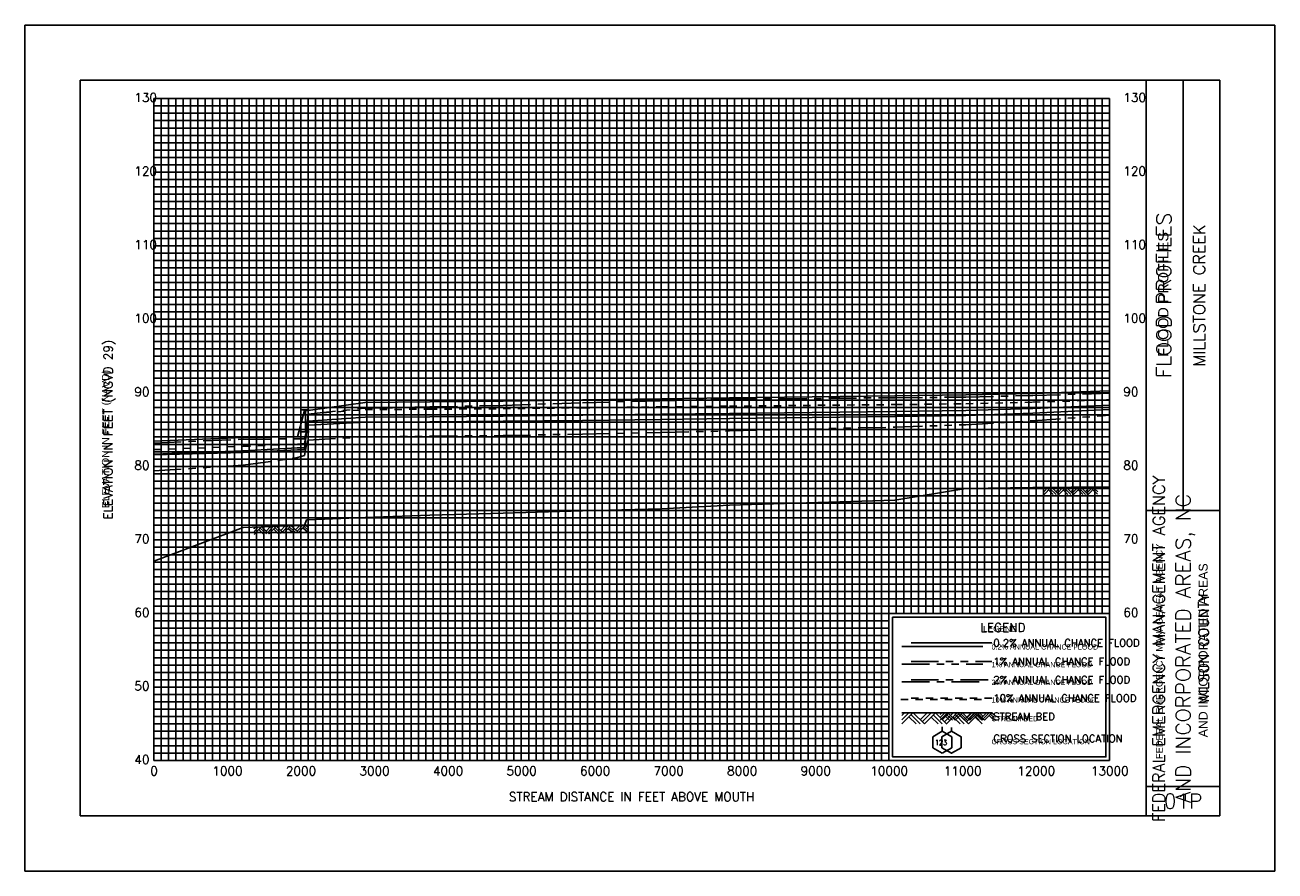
# Model space of a CAD drawing. Header units: inches. Extents: x -35 to 96, y -72 to 21.
# Tile 2 of 13: x 19 to 36, y -72 to -61. Entities that reach past the tile are written whole.
import ezdxf
from ezdxf.enums import TextEntityAlignment as Align

# ---------------------------------------------------------------- set-up
doc = ezdxf.new("R2010")
doc.units = ezdxf.units.IN
doc.header["$LTSCALE"] = 0.3
doc.header["$MEASUREMENT"] = 0
for name, pattern in [('CENTER', [2, 1.25, -0.25, 0.25, -0.25]), ('DOT', [0.25, 0, -0.25]), ('HIDDEN', [0.375, 0.25, -0.125]), ('PHANTOM', [2.5, 1.25, -0.25, 0.25, -0.25, 0.25, -0.25])]:
    doc.linetypes.add(name, pattern=pattern)
doc.layers.get('0').update_dxf_attribs({"color": 3, "plot": 0})
for name, color, linetype in [('1', 5, 'Continuous'), ('2', 50, 'Continuous'), ('3', 9, 'DOT'), ('7', 7, 'Continuous'), ('BRIDGE', 7, 'Continuous'), ('GRIDS', 7, 'Continuous'), ('LEGEND_BOX', 7, 'Continuous'), ('LEGEND_XSEC', 7, 'Continuous'), ('ROCK', 7, 'Continuous'), ('STREAM', 5, 'Continuous'), ('TEXT', 255, 'Continuous'), ('WS10', 4, 'HIDDEN'), ('WS100', 5, 'PHANTOM'), ('WS50', 1, 'CENTER'), ('WS500', 1, 'Continuous'), ('WSOTHER', 7, 'Continuous')]:
    doc.layers.add(name, color=color, linetype=linetype)
doc.styles.add('ARIAL', font='ARIAL.TTF')
doc.styles.get("Standard").update_dxf_attribs({"font": 'romans.shx'})

# ---------------------------------------------------------------- blocks, each defined once
blk = doc.blocks.new('border')
for p, q in [((12.95, 1.95), (10.05, 1.95)), ((10.05, 1.95), (10.05, 0.05)), ((12.95, 0.05), (12.95, 1.95)), ((10.05, 0.05), (12.95, 0.05)), ((10.05, 0.05), (10.05, 0.05))]:
    blk.add_line(p, q)
at = {"layer": '1', "color": 8}
for p, q in [((-1.75, 10), (-1.75, -1.5)), ((15.25, 10), (-1.75, 10)), ((15.25, -1.5), (15.25, 10)), ((-1.75, -1.5), (15.25, -1.5))]:
    blk.add_line(p, q, dxfattribs=at)
at = {"layer": '1'}
for p, q in [((-1, 9.25), (-1, -0.75)), ((14.5, 9.25), (-1, 9.25)), ((13.5, -0.75), (13.5, 9.25)), ((14, 3.4), (14, 9.25)), ((14.5, -0.75), (14.5, 9.25)), ((13.5, 3.4), (14.5, 3.4)), ((13.5, -0.35), (14.5, -0.35)), ((-1, -0.75), (-1, -0.75)), ((-1, -0.75), (14.5, -0.75))]:
    blk.add_line(p, q, dxfattribs=at)
at = {"layer": '2', "color": 50}
for p, q in [((0, 0), (0, 9)), ((0, 9), (13, 9)), ((1, 0), (1, 9)), ((2, 0), (2, 9)), ((3, 0), (3, 9)), ((4, 0), (4, 9)), ((5, 0), (5, 9)), ((6, 0), (6, 9)), ((7, 0), (7, 9)), ((8, 0), (8, 9)), ((9, 0), (9, 9)), ((10, 0), (10, 9)), ((13, 0), (13, 9)), ((0, 7), (13, 7)), ((0, 6), (13, 6)), ((0, 5), (13, 5)), ((0, 4), (13, 4)), ((0, 3), (13, 3)), ((0, 2), (13, 2)), ((0, 1), (10, 1)), ((0, 0), (13, 0))]:
    blk.add_line(p, q, dxfattribs=at)
at = {"layer": '2', "color": 50, "linetype": 'Continuous'}
for p, q in [((11, 2), (11, 9)), ((12, 2), (12, 9)), ((0, 8), (13, 8))]:
    blk.add_line(p, q, dxfattribs=at)
at = {"layer": '3', "color": 8, "linetype": 'Continuous'}
for p, q in [((0, 8.9), (13, 8.9)), ((0.1, 0), (0.1, 9)), ((0.2, 0), (0.2, 9)), ((0.3, 0), (0.3, 9)), ((0.4, 0), (0.4, 9)), ((0.5, 0), (0.5, 9)), ((0.6, 0), (0.6, 9)), ((0.7, 0), (0.7, 9)), ((0.8, 0), (0.8, 9)), ((0.9, 0), (0.9, 9)), ((1.1, 0), (1.1, 9)), ((1.2, 0), (1.2, 9)), ((1.3, 0), (1.3, 9)), ((1.4, 0), (1.4, 9)), ((1.5, 0), (1.5, 9)), ((1.6, 0), (1.6, 9)), ((1.7, 0), (1.7, 9)), ((1.8, 0), (1.8, 9)), ((1.9, 0), (1.9, 9)), ((2.1, 0), (2.1, 9)), ((2.2, 0), (2.2, 9)), ((2.3, 0), (2.3, 9)), ((2.4, 0), (2.4, 9)), ((2.5, 0), (2.5, 9)), ((2.6, 0), (2.6, 9)), ((2.7, 0), (2.7, 9)), ((2.8, 0), (2.8, 9)), ((2.9, 0), (2.9, 9)), ((3.1, 0), (3.1, 9)), ((3.2, 0), (3.2, 9)), ((3.3, 0), (3.3, 9)), ((3.4, 0), (3.4, 9)), ((3.5, 0), (3.5, 9)), ((3.6, 0), (3.6, 9)), ((3.7, 0), (3.7, 9)), ((3.8, 0), (3.8, 9)), ((3.9, 0), (3.9, 9)), ((4.1, 0), (4.1, 9)), ((4.2, 0), (4.2, 9)), ((4.3, 0), (4.3, 9)), ((4.4, 0), (4.4, 9)), ((4.5, 0), (4.5, 9)), ((4.6, 0), (4.6, 9)), ((4.7, 0), (4.7, 9)), ((4.8, 0), (4.8, 9)), ((4.9, 0), (4.9, 9)), ((5.1, 0), (5.1, 9)), ((5.2, 0), (5.2, 9)), ((5.3, 0), (5.3, 9)), ((5.4, 0), (5.4, 9)), ((5.5, 0), (5.5, 9)), ((5.6, 0), (5.6, 9)), ((5.7, 0), (5.7, 9)), ((5.8, 0), (5.8, 9)), ((5.9, 0), (5.9, 9)), ((6.1, 0), (6.1, 9)), ((6.2, 0), (6.2, 9)), ((6.3, 0), (6.3, 9)), ((6.4, 0), (6.4, 9)), ((6.5, 0), (6.5, 9)), ((6.6, 0), (6.6, 9)), ((6.7, 0), (6.7, 9)), ((6.8, 0), (6.8, 9)), ((6.9, 0), (6.9, 9)), ((7.1, 0), (7.1, 9)), ((7.2, 0), (7.2, 9)), ((7.3, 0), (7.3, 9)), ((7.4, 0), (7.4, 9)), ((7.5, 0), (7.5, 9)), ((7.6, 0), (7.6, 9)), ((7.7, 0), (7.7, 9)), ((7.8, 0), (7.8, 9)), ((7.9, 0), (7.9, 9)), ((8.1, 0), (8.1, 9)), ((8.2, 0), (8.2, 9)), ((8.3, 0), (8.3, 9)), ((8.4, 0), (8.4, 9)), ((8.5, 0), (8.5, 9)), ((8.6, 0), (8.6, 9)), ((8.7, 0), (8.7, 9)), ((8.8, 0), (8.8, 9)), ((8.9, 0), (8.9, 9)), ((9.1, 0), (9.1, 9)), ((9.2, 0), (9.2, 9)), ((9.3, 0), (9.3, 9)), ((9.4, 0), (9.4, 9)), ((9.5, 0), (9.5, 9)), ((9.6, 0), (9.6, 9)), ((9.7, 0), (9.7, 9)), ((9.8, 0), (9.8, 9)), ((9.9, 0), (9.9, 9)), ((10.1, 2), (10.1, 9)), ((10.2, 2), (10.2, 9)), ((10.3, 2), (10.3, 9)), ((10.4, 2), (10.4, 9)), ((10.5, 2), (10.5, 9)), ((10.6, 2), (10.6, 9)), ((10.7, 2), (10.7, 9)), ((10.8, 2), (10.8, 9)), ((10.9, 2), (10.9, 9)), ((11.1, 2), (11.1, 9)), ((11.2, 2), (11.2, 9)), ((11.3, 2), (11.3, 9)), ((11.4, 2), (11.4, 9)), ((11.5, 2), (11.5, 9)), ((11.6, 2), (11.6, 9)), ((11.7, 2), (11.7, 9)), ((11.8, 2), (11.8, 9)), ((11.9, 2), (11.9, 9)), ((12.1, 2), (12.1, 9)), ((12.2, 2), (12.2, 9)), ((12.3, 2), (12.3, 9)), ((12.4, 2), (12.4, 9)), ((12.5, 2), (12.5, 9)), ((12.6, 2), (12.6, 9)), ((12.7, 2), (12.7, 9)), ((12.8, 2), (12.8, 9)), ((12.9, 2), (12.9, 9)), ((0, 8.8), (13, 8.8)), ((0, 8.7), (13, 8.7)), ((0, 8.6), (13, 8.6)), ((0, 8.5), (13, 8.5)), ((0, 8.4), (13, 8.4)), ((0, 8.3), (13, 8.3)), ((0, 8.2), (13, 8.2)), ((0, 8.1), (13, 8.1)), ((0, 7.9), (13, 7.9)), ((0, 7.8), (13, 7.8)), ((0, 7.7), (13, 7.7)), ((0, 7.6), (13, 7.6)), ((0, 7.5), (13, 7.5)), ((0, 7.4), (13, 7.4)), ((0, 7.3), (13, 7.3)), ((0, 7.2), (13, 7.2)), ((0, 7.1), (13, 7.1)), ((0, 6.9), (13, 6.9)), ((0, 6.8), (13, 6.8)), ((0, 6.7), (13, 6.7)), ((0, 6.6), (13, 6.6)), ((0, 6.5), (13, 6.5)), ((0, 6.4), (13, 6.4)), ((0, 6.3), (13, 6.3)), ((0, 6.2), (13, 6.2)), ((0, 6.1), (13, 6.1)), ((0, 5.9), (13, 5.9)), ((0, 5.8), (13, 5.8)), ((0, 5.7), (13, 5.7)), ((0, 5.6), (13, 5.6)), ((0, 5.5), (13, 5.5)), ((0, 5.4), (13, 5.4)), ((0, 5.3), (13, 5.3)), ((0, 5.2), (13, 5.2)), ((0, 5.1), (13, 5.1)), ((0, 4.9), (13, 4.9)), ((0, 4.8), (13, 4.8)), ((0, 4.7), (13, 4.7)), ((0, 4.6), (13, 4.6)), ((0, 4.5), (13, 4.5)), ((0, 4.4), (13, 4.4)), ((0, 4.3), (13, 4.3)), ((0, 4.2), (13, 4.2)), ((0, 4.1), (13, 4.1)), ((0, 3.9), (13, 3.9)), ((0, 3.8), (13, 3.8)), ((0, 3.7), (13, 3.7)), ((0, 3.6), (13, 3.6)), ((0, 3.5), (13, 3.5)), ((0, 3.4), (13, 3.4)), ((0, 3.3), (13, 3.3)), ((0, 3.2), (13, 3.2)), ((0, 3.1), (13, 3.1)), ((0, 2.9), (13, 2.9)), ((0, 2.8), (13, 2.8)), ((0, 2.7), (13, 2.7)), ((0, 2.6), (13, 2.6)), ((0, 2.5), (13, 2.5)), ((0, 2.4), (13, 2.4)), ((0, 2.3), (13, 2.3)), ((0, 2.2), (13, 2.2)), ((0, 2.1), (13, 2.1)), ((0, 1.9), (10, 1.9)), ((0, 1.8), (10, 1.8)), ((0, 1.7), (10, 1.7)), ((0, 1.6), (10, 1.6)), ((0, 1.5), (10, 1.5)), ((0, 1.4), (10, 1.4)), ((0, 1.3), (10, 1.3)), ((0, 1.2), (10, 1.2)), ((0, 1.1), (10, 1.1)), ((0, 0.9), (10, 0.9)), ((0, 0.8), (10, 0.8)), ((0, 0.7), (10, 0.7)), ((0, 0.6), (10, 0.6)), ((0, 0.5), (10, 0.5)), ((0, 0.4), (10, 0.4)), ((0, 0.3), (10, 0.3)), ((0, 0.2), (10, 0.2)), ((0, 0.1), (10, 0.1))]:
    blk.add_line(p, q, dxfattribs=at)
at = {"layer": '7'}
for p, q in [((10.725, 0.4), (10.595, 0.325)), ((10.725, 0.4), (10.725, 0.458)), ((10.855, 0.325), (10.725, 0.4)), ((10.595, 0.325), (10.595, 0.175)), ((10.595, 0.325), (10.595, 0.325)), ((10.595, 0.175), (10.725, 0.1)), ((10.725, 0.1), (10.855, 0.175)), ((10.855, 0.175), (10.855, 0.325))]:
    blk.add_line(p, q, dxfattribs=at)
at = {"layer": 'STREAM'}
for p, q in [((10.212, 0.65), (10.175, 0.613)), ((10.268, 0.65), (10.175, 0.557)), ((10.325, 0.65), (10.175, 0.5)), ((10.175, 0.65), (11.275, 0.65)), ((10.271, 0.596), (10.368, 0.5)), ((10.3, 0.625), (10.424, 0.5)), ((10.331, 0.65), (10.481, 0.5)), ((10.518, 0.65), (10.424, 0.557)), ((10.574, 0.65), (10.453, 0.528)), ((10.631, 0.65), (10.481, 0.5)), ((10.574, 0.593), (10.668, 0.5)), ((10.603, 0.622), (10.724, 0.5)), ((10.631, 0.65), (10.781, 0.5)), ((10.818, 0.65), (10.724, 0.557)), ((10.874, 0.65), (10.753, 0.528)), ((10.928, 0.648), (10.778, 0.498)), ((10.874, 0.593), (10.968, 0.5)), ((10.903, 0.622), (11.024, 0.5)), ((10.931, 0.65), (11.081, 0.5)), ((11.118, 0.65), (11.024, 0.557)), ((11.174, 0.65), (11.053, 0.528)), ((11.231, 0.65), (11.081, 0.5)), ((11.174, 0.593), (11.268, 0.5)), ((11.203, 0.622), (11.275, 0.549)), ((11.231, 0.65), (11.275, 0.606))]:
    blk.add_line(p, q, dxfattribs=at)
at = {"layer": 'WS10'}
blk.add_line((10.16, 0.83), (11.26, 0.83), dxfattribs=at)
at = {"layer": 'WS100'}
blk.add_line((10.175, 1.31), (11.275, 1.31), dxfattribs=at)
at = {"layer": 'WS50'}
blk.add_line((10.175, 1.07), (11.275, 1.07), dxfattribs=at)
at = {"layer": 'WS500'}
blk.add_line((10.175, 1.55), (11.275, 1.55), dxfattribs=at)
at = {"color": 30, "style": 'ARIAL'}
blk.add_text('FLOOD PROFILES', height=0.14, rotation=90, dxfattribs=at).set_placement((13.8, 5.491))
at = {"style": 'ARIAL'}
blk.add_text('ELEVATION IN FEET (NAVD)', height=0.1, rotation=90, dxfattribs=at).set_placement((-0.604, 3.433))
at = {"color": 250, "style": 'ARIAL'}
blk.add_text('FEDERAL EMERGENCY MANAGEMENT AGENCY', height=0.09, rotation=90, dxfattribs=at).set_placement((13.721, 0.022))
blk.add_text('AND INCORPORATED AREAS', height=0.12, rotation=90, dxfattribs=at).set_placement((14.333, 1.5), align=Align.CENTER)
at = {"style": 'ARIAL'}
for s, height, p in [('LEGEND', 0.08, (11.281, 1.752)), ('0.2% ANNUAL CHANCE FLOOD', 0.07, (11.395, 1.51)), ('1% ANNUAL CHANCE FLOOD', 0.07, (11.395, 1.27)), ('2% ANNUAL CHANCE FLOOD', 0.07, (11.395, 1.03)), ('10% ANNUAL CHANCE FLOOD', 0.07, (11.395, 0.79)), ('STREAM BED', 0.07, (11.395, 0.535)), ('CROSS SECTION LOCATION', 0.07, (11.395, 0.223))]:
    blk.add_text(s, height=height, dxfattribs=at).set_placement(p)
at = {"width": 0.9}
blk.add_text('123', height=0.07, dxfattribs=at).set_placement((10.627, 0.212))
blk = doc.blocks.new('rock')
at = {"layer": 'STREAM'}
for p, q in [((0.171, 0.001), (0.147, -0.023)), ((0.209, 0.001), (0.147, -0.061)), ((0.247, 0.001), (0.147, -0.099)), ((0.251, 0.001), (0.351, -0.099)), ((0.375, 0.001), (0.313, -0.061)), ((0.413, 0.001), (0.332, -0.08)), ((0.451, 0.001), (0.351, -0.099)), ((0.451, 0.001), (0.551, -0.099)), ((0.575, 0.001), (0.513, -0.061)), ((0.613, 0.001), (0.532, -0.08)), ((0.651, 0.001), (0.551, -0.099)), ((0.651, 0.001), (0.751, -0.099)), ((0.776, 0.001), (0.713, -0.061)), ((0.813, 0.001), (0.732, -0.08)), ((0.851, 0.001), (0.751, -0.099)), ((0.851, 0.001), (0.88, -0.028)), ((0.211, -0.034), (0.275, -0.099)), ((0.23, -0.016), (0.313, -0.099)), ((0.413, -0.036), (0.475, -0.099)), ((0.432, -0.018), (0.513, -0.099)), ((0.613, -0.036), (0.676, -0.099)), ((0.632, -0.018), (0.713, -0.099)), ((0.813, -0.036), (0.876, -0.099)), ((0.832, -0.018), (0.88, -0.066))]:
    blk.add_line(p, q, dxfattribs=at)
blk = doc.blocks.new('bar')
blk.add_line((-0.05, 0), (0.05, 0))

msp = doc.modelspace()

# ---------------------------------------------------------------- linework, layer by layer
at = {"layer": 'BRIDGE', "color": 1}
msp.add_line((22.661, -66.224, -1000), (22.661, -65.926, -1000), dxfattribs=at)
at = {"layer": 'LEGEND_BOX', "color": 0, "elevation": -1000}
msp.add_lwpolyline([(30.646, -68.745), (30.646, -70.645), (33.546, -70.645), (33.546, -68.745), (30.646, -68.745), (30.646, -68.745)], dxfattribs=at)
at = {"layer": 'LEGEND_XSEC', "color": 0, "elevation": -1000}
msp.add_lwpolyline([(31.446, -70.295), (31.316, -70.37), (31.316, -70.52), (31.446, -70.595), (31.576, -70.52), (31.576, -70.37), (31.446, -70.295), (31.446, -70.245), (31.446, -70.245)], dxfattribs=at)
at = {"layer": 'STREAM', "color": 1, "elevation": -1000}
for points in [[(20.596, -67.981), (21.812, -67.526), (22.552, -67.497), (22.646, -67.497), (22.675, -67.423), (22.695, -67.423), (23.471, -67.389), (24.353, -67.359), (25.348, -67.33), (26.43, -67.298), (27.5, -67.274), (28.428, -67.223), (30.678, -67.153), (31.643, -66.996), (32.554, -66.982), (33.596, -66.974), (33.596, -66.974)], [(30.896, -70.045), (31.996, -70.045), (31.996, -70.045)]]:
    msp.add_lwpolyline(points, dxfattribs=at)
at = {"layer": 'WS10', "color": 6, "elevation": -1000}
for points in [[(20.596, -66.467), (21.812, -66.422), (21.812, -66.422), (22.552, -66.392), (22.552, -66.392), (22.646, -66.385), (22.646, -66.385), (22.675, -66.223), (22.675, -66.223), (22.695, -65.983), (22.695, -65.983), (23.471, -65.923), (23.471, -65.923), (24.353, -65.917), (24.353, -65.917), (25.348, -65.91), (25.348, -65.91), (26.43, -65.898), (26.43, -65.898), (27.5, -65.886), (27.5, -65.886), (28.428, -65.876), (28.428, -65.876), (30.678, -65.855), (30.678, -65.855), (31.643, -65.843), (31.643, -65.843), (32.554, -65.822), (33.596, -65.789), (33.596, -65.789), (33.596, -65.789)], [(30.896, -69.845), (31.996, -69.845), (31.996, -69.845)]]:
    msp.add_lwpolyline(points, dxfattribs=at)
at = {"layer": 'WS100', "color": 1, "elevation": -1000}
for points in [[(20.596, -66.757), (21.812, -66.677), (21.812, -66.677), (22.552, -66.576), (22.552, -66.576), (22.646, -66.549), (22.646, -66.549), (22.675, -66.4), (22.675, -66.4), (22.695, -66.337), (22.695, -66.337), (23.471, -66.294), (23.471, -66.294), (24.353, -66.286), (24.353, -66.286), (25.348, -66.276), (25.348, -66.276), (26.43, -66.256), (26.43, -66.256), (27.5, -66.233), (27.5, -66.233), (28.428, -66.213), (28.428, -66.213), (30.678, -66.161), (30.678, -66.161), (31.643, -66.129), (31.643, -66.129), (32.554, -66.075), (33.596, -66), (33.596, -66), (33.596, -66)], [(30.896, -69.345), (31.996, -69.345), (31.996, -69.345)]]:
    msp.add_lwpolyline(points, dxfattribs=at)
at = {"layer": 'WS50', "color": 5, "elevation": -1000}
for points in [[(20.596, -66.379), (21.812, -66.324), (21.812, -66.324), (22.552, -66.321), (22.552, -66.321), (22.646, -66.321), (22.646, -66.321), (22.675, -66.223), (22.675, -66.223), (22.695, -65.983), (22.695, -65.983), (23.471, -65.904), (23.471, -65.904), (24.353, -65.887), (24.353, -65.887), (25.348, -65.866), (25.348, -65.866), (26.43, -65.829), (26.43, -65.829), (27.5, -65.802), (27.5, -65.802), (28.428, -65.782), (28.428, -65.782), (30.678, -65.761), (30.678, -65.761), (31.643, -65.753), (31.643, -65.753), (32.554, -65.732), (33.596, -65.701), (33.596, -65.701), (33.596, -65.701)], [(30.896, -69.595), (31.996, -69.595), (31.996, -69.595)]]:
    msp.add_lwpolyline(points, dxfattribs=at)
at = {"layer": 'WS500', "color": 3, "elevation": -1000}
for points in [[(20.596, -66.538), (21.812, -66.504), (21.812, -66.504), (22.552, -66.471), (22.552, -66.471), (22.646, -66.471), (22.646, -66.471), (22.675, -66.223), (22.675, -66.223), (22.695, -66.135), (22.695, -66.135), (23.471, -66.093), (23.471, -66.093), (24.353, -66.088), (24.353, -66.088), (25.348, -66.081), (25.348, -66.081), (26.43, -66.069), (26.43, -66.069), (27.5, -66.056), (27.5, -66.056), (28.428, -66.045), (28.428, -66.045), (30.678, -66.018), (30.678, -66.018), (31.643, -66.001), (31.643, -66.001), (32.554, -65.971), (33.596, -65.921), (33.596, -65.921), (33.596, -65.921)], [(30.896, -69.095), (31.996, -69.095), (31.996, -69.095)]]:
    msp.add_lwpolyline(points, dxfattribs=at)
at = {"layer": 'WSOTHER', "color": 4, "elevation": -1000}
for points in [[(20.596, -66.354), (21.812, -66.302), (21.812, -66.302), (22.552, -66.295), (22.552, -66.295), (22.646, -65.936), (22.646, -65.936), (22.675, -65.936), (22.675, -65.936), (22.695, -65.936), (22.695, -65.936), (23.471, -65.826), (23.471, -65.826), (24.353, -65.818), (24.353, -65.818), (25.348, -65.808), (25.348, -65.808), (26.43, -65.79), (26.43, -65.79), (27.5, -65.775), (27.5, -65.775), (28.428, -65.763), (28.428, -65.763), (30.678, -65.737), (30.678, -65.737), (31.643, -65.723), (31.643, -65.723), (32.554, -65.702), (33.596, -65.669), (33.596, -65.669), (33.596, -65.669)], [(20.596, -66.528), (21.812, -66.482), (21.812, -66.482), (22.552, -66.441), (22.552, -66.441), (22.646, -66.441), (22.646, -66.441), (22.675, -66.223), (22.675, -66.223), (22.695, -66.079), (22.695, -66.079), (23.471, -66.026), (23.471, -66.026), (24.353, -66.021), (24.353, -66.021), (25.348, -66.013), (25.348, -66.013), (26.43, -66), (26.43, -66), (27.5, -65.986), (27.5, -65.986), (28.428, -65.976), (28.428, -65.976), (30.678, -65.95), (30.678, -65.95), (31.643, -65.934), (31.643, -65.934), (32.554, -65.908), (33.596, -65.864), (33.596, -65.864), (33.596, -65.864)]]:
    msp.add_lwpolyline(points, dxfattribs=at)

# ---------------------------------------------------------------- block references
at = {"layer": 'BRIDGE', "color": 1}
for p in [(22.661, -65.926, -1000), (22.661, -66.224, -1000)]:
    msp.add_blockref('bar', p, dxfattribs=at)
at = {"layer": 'GRIDS', "color": 0}
msp.add_blockref('border', (20.596, -70.695, -1000), dxfattribs=at)
at = {"layer": 'ROCK', "color": 1}
for p, rotation in [((32.554, -66.982, -1000), 0.4167479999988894), ((21.812, -67.526, -1000), 2.242954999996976)]:
    msp.add_blockref('rock', p, dxfattribs=dict(at, rotation=rotation))
msp.add_blockref('rock', (31.146, -70.046, -1000), dxfattribs=at)

# ---------------------------------------------------------------- texts
at = {"layer": 'TEXT', "color": 0}
for s, p in [(' 130', (20.251, -61.74, -1000)), (' 130', (33.701, -61.74, -1000)), (' 120', (20.251, -62.74, -1000)), (' 120', (33.701, -62.74, -1000)), (' 110', (20.251, -63.74, -1000)), (' 110', (33.701, -63.74, -1000)), (' 100', (20.251, -64.74, -1000)), (' 100', (33.701, -64.74, -1000)), (' 90', (20.251, -65.74, -1000)), (' 90', (33.701, -65.74, -1000)), (' 80', (20.251, -66.74, -1000)), (' 80', (33.701, -66.74, -1000)), (' 70', (20.251, -67.74, -1000)), (' 70', (33.701, -67.74, -1000)), (' 60', (20.251, -68.74, -1000)), (' 60', (33.701, -68.74, -1000)), (' 50', (20.251, -69.74, -1000)), (' 40', (20.251, -70.74, -1000))]:
    msp.add_text(s, height=0.12, dxfattribs=at).set_placement(p)
at = {"layer": 'TEXT'}
for s, height, p in [('FLOOD PROFILES', 0.2, (34.436, -64.37, -1000)), ('MILLSTONE CREEK', 0.16, (34.896, -64.37, -1000)), ('ELEVATION IN FEET (NGVD 29)', 0.12, (20.036, -66.195, -1000)), ('FEDERAL EMERGENCY MANAGEMENT AGENCY', 0.16, (34.346, -69.17, -1000)), ('AND INCORPORATED AREAS, NC', 0.2, (34.696, -69.17, -1000)), ('WILSON COUNTY', 0.14, (34.946, -69.17, -1000))]:
    msp.add_text(s, height=height, rotation=90, dxfattribs=at).set_placement(p, align=Align.CENTER)
for s, height, p in [('LEGEND', 0.12, (32.146, -68.945, -1000)), ('0', 0.12, (20.601, -70.895, -1000)), ('1000', 0.12, (21.6, -70.895, -1000)), ('2000', 0.12, (22.6, -70.895, -1000)), ('3000', 0.12, (23.6, -70.895, -1000)), ('4000', 0.12, (24.6, -70.895, -1000)), ('5000', 0.12, (25.6, -70.895, -1000)), ('6000', 0.12, (26.6, -70.895, -1000)), ('7000', 0.12, (27.6, -70.895, -1000)), ('8000', 0.12, (28.6, -70.895, -1000)), ('9000', 0.12, (29.6, -70.895, -1000)), ('10000', 0.12, (30.599, -70.895, -1000)), ('11000', 0.12, (31.599, -70.895, -1000)), ('12000', 0.12, (32.599, -70.895, -1000)), ('13000', 0.12, (33.599, -70.895, -1000)), ('STREAM DISTANCE IN FEET ABOVE MOUTH', 0.12, (27.096, -71.245, -1000)), ('01P', 0.2, (34.596, -71.345, -1000))]:
    msp.add_text(s, height=height, dxfattribs=at).set_placement(p, align=Align.CENTER)
for s, p in [('0.2% ANNUAL CHANCE FLOOD', (32.016, -69.145, -1000)), ('1% ANNUAL CHANCE FLOOD', (32.016, -69.395, -1000)), ('2% ANNUAL CHANCE FLOOD', (32.016, -69.645, -1000)), ('10% ANNUAL CHANCE FLOOD', (32.016, -69.895, -1000)), ('STREAM BED', (32.016, -70.145, -1000)), ('CROSS SECTION LOCATION', (32.016, -70.445, -1000))]:
    msp.add_text(s, height=0.1, dxfattribs=at).set_placement(p)

doc.saveas('drawing.dxf')
